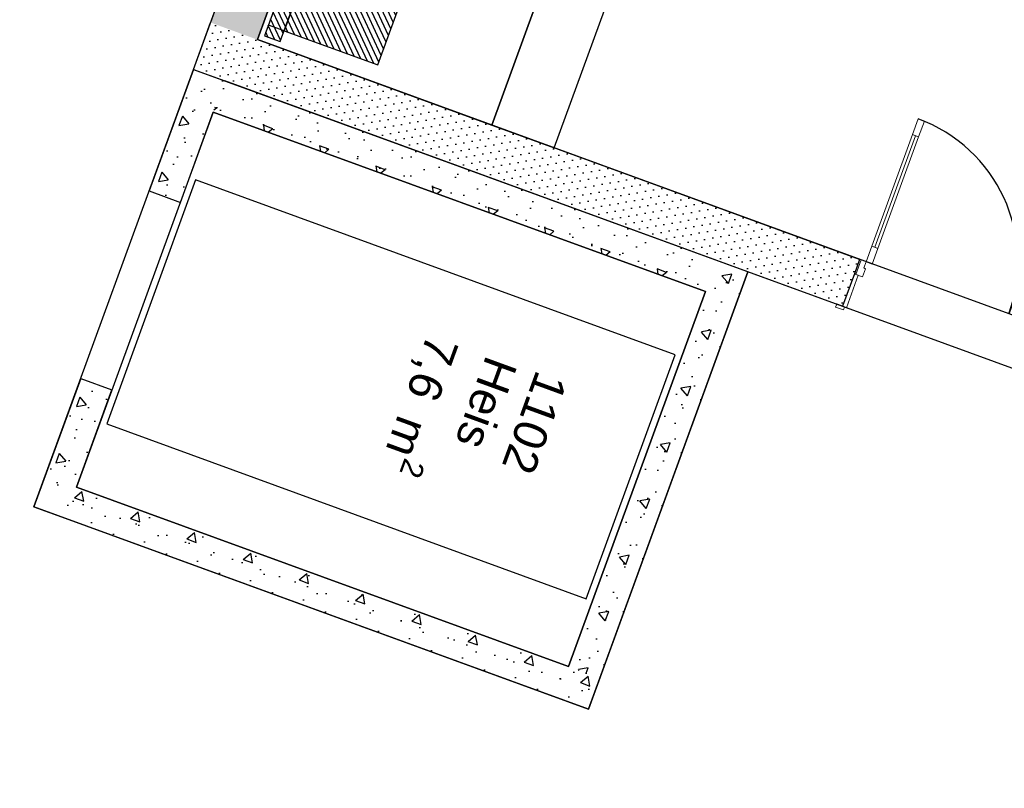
# Model space of a CAD drawing. Header units: millimetres. Extents: x 112481703 to 112587609, y 1264638581 to 1264713694.
# Tile 90 of 174: x 112538028 to 112543949, y 1264676295 to 1264680916. Entities that reach past the tile are written whole.
import ezdxf
from ezdxf.enums import TextEntityAlignment as Align

# ---------------------------------------------------------------- set-up
doc = ezdxf.new("R2010")
doc.units = ezdxf.units.MM
doc.header["$LTSCALE"] = 0.5
doc.header["$MEASUREMENT"] = 0
doc.linetypes.add('PLINE', pattern=[0])
for name, color, linetype in [('231- Bærende yttervegger (Skravur)(Nye konstruksjoner)', 7, 'Continuous'), ('231- Bærende yttervegger(Nye konstruksjoner)', 7, 'Continuous'), ('242- Ikke-bærende innervegger (Skravur)(Nye konstruksjoner)', 7, 'Continuous'), ('242- Ikke-bærende innervegger(Nye konstruksjoner)', 7, 'Continuous'), ('244- Vinduer_ dører_ foldevegger(Nye konstruksjoner)', 7, 'Continuous'), ('253- Oppforet gulv_ påstøp(Nye konstruksjoner)', 7, 'Continuous'), ('28-- Trapper_ balkonger mv(Nye konstruksjoner)', 7, 'Continuous'), ('621- Heiser(Nye konstruksjoner)', 7, 'Continuous'), ('862- M___BTA(Nye konstruksjoner)', 7, 'Continuous'), ('862- M___BTA(Polylinje)(Nye konstruksjoner)', 7, 'Continuous'), ('862- M___Nettoareal (1-100)(Nye konstruksjoner)', 7, 'Continuous'), ('862- M___Nettoareal(Nye konstruksjoner)', 7, 'Continuous'), ('862- M___Nettoareal(Polylinje)(Nye konstruksjoner)', 7, 'Continuous')]:
    doc.layers.add(name, color=color, linetype=linetype)
doc.layers.add('234- Vinduer_ dører_ porter(Nye konstruksjoner)', color=7, linetype='Continuous', lineweight=0)
doc.styles.add('GENERATED_STYLE_1', font='arial.ttf')
pattern_1 = [(249.956, (112557650, 1264717795), (-81.357, 29.68231), [0, -50]), (249.956, (112557682.11, 1264717756.67), (-81.357, 29.68231), [0, -50])]
pattern_2 = [(249.956, (112557650, 1264717795), (-585.77, 213.713), [60, -300]), (249.956, (112557881.2, 1264717519.05), (-585.77, 213.713), [60, -300]), (309.956, (112557650, 1264717795), (477.966, 400.436), [60, -300]), (309.956, (112557526.6, 1264717456.8), (477.966, 400.436), [60, -300]), (9.956, (112557629.44, 1264717738.63), (-107.805, 614.148), [60, -300]), (9.956, (112557506.05, 1264717400.44), (-107.805, 614.148), [60, -300]), (249.956, (112557706.37, 1264717774.44), (-112.73156, 41.12902), [0, -120, 0, -180]), (294.956, (112557685.8, 1264717718.07), (108.79586, 50.63064), [0, -90, 0, -150])]
pattern_3 = [(339.956, (112557650, 1264717795), (213.713, 585.77), [60, -300]), (339.956, (112557925.95, 1264718026.2), (213.713, 585.77), [60, -300]), (39.956, (112557650, 1264717795), (-400.436, 477.966), [60, -300]), (39.956, (112557988.2, 1264717671.6), (-400.436, 477.966), [60, -300]), (99.956, (112557706.37, 1264717774.44), (614.148, 107.805), [60, -300]), (99.956, (112558044.56, 1264717651.05), (614.148, 107.805), [60, -300]), (339.956, (112557670.56, 1264717851.37), (41.12902, 112.73156), [0, -120, 0, -180]), (24.956, (112557726.93, 1264717830.8), (-50.63064, 108.79586), [0, -90, 0, -150])]
pattern_4 = [(69.956, (112557650, 1264717795), (-585.77, 213.713), [60, -300]), (69.956, (112557418.8, 1264718070.95), (-585.77, 213.713), [60, -300]), (129.956, (112557650, 1264717795), (477.966, 400.436), [60, -300]), (129.956, (112557773.4, 1264718133.2), (477.966, 400.436), [60, -300]), (189.956, (112557670.56, 1264717851.37), (-107.805, 614.148), [60, -300]), (189.956, (112557793.95, 1264718189.56), (-107.805, 614.148), [60, -300]), (69.956, (112557593.63, 1264717815.56), (-112.73156, 41.12902), [0, -120, 0, -180]), (114.956, (112557614.2, 1264717871.93), (108.79586, 50.63064), [0, -90, 0, -150])]
pattern_5 = [(294.95599, (112557650, 1264717795), (27.198964, 12.65766), [])]

# ---------------------------------------------------------------- blocks, each defined once
blk = doc.blocks.new('BTA - Bruttoareal__3', base_point=(112505479.7, 1264674637.5))
at = {"layer": '862- M___BTA(Polylinje)(Nye konstruksjoner)', "flags": 128}
blk.add_lwpolyline([(112513988.2, 1264696474.8), (112510903.5, 1264688020), (112512594.5, 1264687403.1), (112506356.6, 1264670305.4), (112529090.8, 1264662011.1), (112533992, 1264675444.9), (112543578.8, 1264671947.2), (112544421.7, 1264674257.3), (112545814.1, 1264674952.1), (112545922.2, 1264674912.7), (112546470.6, 1264676415.8), (112545164.8, 1264676892.2), (112545751.2, 1264678499.5), (112539457, 1264680795.9), (112541239.3, 1264685680.9), (112522356.7, 1264692570.1), (112522630.9, 1264693321.6)], close=True, dxfattribs=at)
blk = doc.blocks.new('Heis_1102_13', base_point=(112540115.7, 1264678678))
at = {"layer": '862- M___Nettoareal(Polylinje)(Nye konstruksjoner)', "linetype": 'PLINE', "flags": 128}
blk.add_lwpolyline([(112538369.1, 1264678105.8), (112541328.3, 1264677026.2), (112542150.9, 1264679280.8), (112539191.7, 1264680360.5)], close=True, dxfattribs=at)
blk = doc.blocks.new('Inngang_ Hall_1101_27', base_point=(112538277.3, 1264675949.5))
at = {"layer": '862- M___Nettoareal(Polylinje)(Nye konstruksjoner)', "linetype": 'PLINE', "flags": 128}
blk.add_lwpolyline([(112534000.8, 1264675761), (112543681.7, 1264672229), (112544421.7, 1264674257.3), (112545814.1, 1264674952.1), (112545922.2, 1264674912.7), (112546470.6, 1264676415.8), (112545357.3, 1264676821.9), (112545164.8, 1264676892.2), (112545648.4, 1264678217.7), (112542407.3, 1264679400.2), (112541447.7, 1264676769.8), (112538112.7, 1264677986.5), (112539072.4, 1264680616.9), (112540854.6, 1264685501.9), (112537942.4, 1264686564.4)], close=True, dxfattribs=at)
blk = doc.blocks.new('Dør tofløyet[54]', base_point=(112557650, 1264717795))
at = {"layer": '234- Vinduer_ dører_ porter(Nye konstruksjoner)', "linetype": 'PLINE'}
for p, q in [((112543430.3, 1264680319.2), (112543396, 1264680225.3)), ((112543467.9, 1264680305.5), (112543430.3, 1264680319.2)), ((112543433.6, 1264680211.6), (112543467.9, 1264680305.5)), ((112543414.8, 1264680218.4), (112543170.1, 1264679547.7)), ((112543396, 1264680225.3), (112543433.6, 1264680211.6)), ((112545075.7, 1264679612.5), (112545110, 1264679706.4)), ((112545110, 1264679706.4), (112545147.6, 1264679692.7)), ((112545147.6, 1264679692.7), (112545113.3, 1264679598.8)), ((112545094.5, 1264679605.6), (112544849.8, 1264678934.9)), ((112545113.3, 1264679598.8), (112545075.7, 1264679612.5)), ((112543151.3, 1264679554.5), (112543117, 1264679460.6)), ((112543188.9, 1264679540.8), (112543151.3, 1264679554.5)), ((112543154.6, 1264679446.9), (112543188.9, 1264679540.8)), ((112543078.5, 1264679474.6), (112543047, 1264679388.2)), ((112543087.9, 1264679471.2), (112543056.4, 1264679384.8)), ((112543087.9, 1264679471.2), (112543078.5, 1264679474.6)), ((112543117, 1264679460.6), (112543087.9, 1264679471.2)), ((112543103.3, 1264679423), (112543117, 1264679460.6)), ((112543117, 1264679460.6), (112543154.6, 1264679446.9)), ((112542975.7, 1264679192.8), (112543047, 1264679388.2)), ((112543047, 1264679388.2), (112543070.5, 1264679379.6)), ((112543056.4, 1264679384.8), (112543047, 1264679388.2)), ((112543056.4, 1264679384.8), (112543096.8, 1264679370.1)), ((112543096.8, 1264679370.1), (112543114.6, 1264679418.9)), ((112543114.6, 1264679418.9), (112543103.3, 1264679423)), ((112543070.5, 1264679379.6), (112542999.2, 1264679184.2)), ((112542934.4, 1264679187.6), (112542940.9, 1264679205.5)), ((112542981.4, 1264679170.5), (112542934.4, 1264679187.6)), ((112542940.9, 1264679205.5), (112542987.9, 1264679188.4)), ((112542999.2, 1264679184.2), (112542975.7, 1264679192.8)), ((112542987.9, 1264679188.4), (112542981.4, 1264679170.5)), ((112544796.7, 1264678847.8), (112544831, 1264678941.7)), ((112544831, 1264678941.7), (112544868.6, 1264678928)), ((112544868.6, 1264678928), (112544834.3, 1264678834.1)), ((112544809.3, 1264678800.6), (112544791.5, 1264678751.7)), ((112544834.3, 1264678834.1), (112544796.7, 1264678847.8)), ((112544820.6, 1264678796.5), (112544809.3, 1264678800.6)), ((112544834.3, 1264678834.1), (112544820.6, 1264678796.5)), ((112544831.9, 1264678737), (112544863.4, 1264678823.4)), ((112544863.4, 1264678823.4), (112544834.3, 1264678834.1)), ((112544872.8, 1264678820), (112544841.3, 1264678733.6)), ((112544863.4, 1264678823.4), (112544872.8, 1264678820)), ((112544746.5, 1264678546.7), (112544817.8, 1264678742.1)), ((112544841.3, 1264678733.6), (112544770, 1264678538.2)), ((112544791.5, 1264678751.7), (112544831.9, 1264678737)), ((112544817.8, 1264678742.1), (112544841.3, 1264678733.6)), ((112544831.9, 1264678737), (112544841.3, 1264678733.6)), ((112544770, 1264678538.2), (112544746.5, 1264678546.7)), ((112544751.3, 1264678524.8), (112544757.8, 1264678542.6)), ((112544798.2, 1264678507.6), (112544751.3, 1264678524.8)), ((112544757.8, 1264678542.6), (112544804.8, 1264678525.5)), ((112544804.8, 1264678525.5), (112544798.2, 1264678507.6))]:
    blk.add_line(p, q, dxfattribs=at)
at = {"layer": '234- Vinduer_ dører_ porter(Nye konstruksjoner)', "linetype": 'PLINE', "flags": 128}
for points in [[(112543396, 1264680225.3), (112543151.3, 1264679554.5), (112543170.1, 1264679547.7), (112543414.8, 1264680218.4)], [(112543414.8, 1264680218.4), (112543170.1, 1264679547.7), (112543188.9, 1264679540.8), (112543433.6, 1264680211.6)], [(112545094.5, 1264679605.6), (112544849.8, 1264678934.9), (112544831, 1264678941.7), (112545075.7, 1264679612.5)], [(112545113.3, 1264679598.8), (112544868.6, 1264678928), (112544849.8, 1264678934.9), (112545094.5, 1264679605.6)]]:
    blk.add_lwpolyline(points, close=True, dxfattribs=at)
at = {"layer": '244- Vinduer_ dører_ foldevegger(Nye konstruksjoner)', "linetype": 'PLINE'}
for p, q in [((112543078.5, 1264679474.6), (112543047, 1264679388.2)), ((112543078.5, 1264679474.6), (112543047, 1264679388.2)), ((112543047, 1264679388.2), (112542975.7, 1264679192.8)), ((112543047, 1264679388.2), (112542975.7, 1264679192.8)), ((112542975.7, 1264679192.8), (112542940.9, 1264679205.5)), ((112542975.7, 1264679192.8), (112542940.9, 1264679205.5)), ((112544872.8, 1264678820), (112544841.3, 1264678733.6)), ((112544872.8, 1264678820), (112544841.3, 1264678733.6)), ((112544841.3, 1264678733.6), (112544770, 1264678538.2)), ((112544841.3, 1264678733.6), (112544770, 1264678538.2)), ((112544770, 1264678538.2), (112544804.8, 1264678525.5)), ((112544770, 1264678538.2), (112544804.8, 1264678525.5))]:
    blk.add_line(p, q, dxfattribs=at)
for centre, start, end in [((112543117, 1264679460.6), 339.95599, 69.95599), ((112544834.3, 1264678834.1), 69.95599, 159.95599)]:
    blk.add_arc(centre, 914, start, end, dxfattribs=at)
blk = doc.blocks.new('Simple Door Opening[58]', base_point=(112557650, 1264717795))
at = {"layer": '244- Vinduer_ dører_ foldevegger(Nye konstruksjoner)', "linetype": 'PLINE'}
for p, q in [((112538805.7, 1264679886), (112538993.6, 1264679817.5)), ((112538394.4, 1264678758.7), (112538582.3, 1264678690.2))]:
    blk.add_line(p, q, dxfattribs=at)
blk = doc.blocks.new('Heis[46]', base_point=(112539102.2, 1264680552.8))
at = {"layer": '621- Heiser(Nye konstruksjoner)', "linetype": 'PLINE', "flags": 128}
blk.add_lwpolyline([(112539085.3, 1264679952.2), (112538550.6, 1264678486.7), (112541434.7, 1264677434.5), (112541969.4, 1264678900)], close=True, dxfattribs=at)
blk = doc.blocks.new('X1_Escape_Ladder[47]', base_point=(112539546.2, 1264680801))
at = {"layer": '28-- Trapper_ balkonger mv(Nye konstruksjoner)', "linetype": 'Continuous'}
h = blk.add_hatch(dxfattribs=at)
h.set_pattern_fill('Skrålinjer_1', color=256, style=0, pattern_type=2)
h.set_pattern_definition(pattern_5)
h.paths.add_polyline_path([(112539593.2, 1264680783.9), (112539874.2, 1264681554.2), (112539780.3, 1264681588.5), (112539499.2, 1264680818.1)])
h = blk.add_hatch(dxfattribs=at)
h.set_pattern_fill('Skrålinjer_1', color=256, style=0, pattern_type=2)
h.set_pattern_definition(pattern_5)
h.paths.add_polyline_path([(112540180.8, 1264680644), (112540413.9, 1264681282.8), (112539850.2, 1264681488.4), (112539617.2, 1264680849.6)])
at = {"layer": '28-- Trapper_ balkonger mv(Nye konstruksjoner)', "linetype": 'PLINE'}
for p, q in [((112539850.2, 1264681488.4), (112539756.3, 1264681522.7)), ((112539617.2, 1264680849.6), (112539523.2, 1264680883.9))]:
    blk.add_line(p, q, dxfattribs=at)
at = {"layer": '28-- Trapper_ balkonger mv(Nye konstruksjoner)', "linetype": 'PLINE', "flags": 128}
for points in [[(112539593.2, 1264680783.9), (112539874.2, 1264681554.2), (112539780.3, 1264681588.5), (112539499.2, 1264680818.1)], [(112540180.8, 1264680644), (112540413.9, 1264681282.8), (112539850.2, 1264681488.4), (112539617.2, 1264680849.6)]]:
    blk.add_lwpolyline(points, close=True, dxfattribs=at)
blk = doc.blocks.new('Label_22', base_point=(112540787.2, 1264678515.9))
at = {"layer": '862- M___Nettoareal (1-100)(Nye konstruksjoner)', "char_height": 200, "attachment_point": 1, "rotation": 249.95599, "style": 'GENERATED_STYLE_1'}
for s, insert in [('\\A1;{\\pql;\\pt0,241000;\\fArial|b0|i0|c0|p0;\\W1.000000;7,6\\fArial|b0|i0|c0|p0;\\W1.000000;\\A1{\\H.66x;\\S^  ;}\\fArial|b0|i0|c0|p0;\\W1.000000; m\\fArial|b0|i0|c0|p0;\\W1.000000;\\A1{\\H.66x;\\S2^  ;}\\fArial|b0|i0|c0|p0;\\W1.000000;\\fArial|b0|i0|c0|p0;\\W1.000000;\\fArial|b0|i0|c0|p0;\\W1.000000;\\fArial|b0|i0|c0|p0;\\W1.000000;\\fArial|b0|i0|c0|p0;\\W1.000000;\\fArial|b0|i0|c0|p0;\\W1.000000;\\fArial|b0|i0|c0|p0;\\W1.000000;\\A1{\\H.66x;\\S^  ;}\\fArial|b0|i0|c0|p0;\\W1.000000;\\fArial|b0|i0|c0|p0;\\W1.000000;\\A1{\\H.66x;\\S^  ;}\\fArial|b0|i0|c0|p0;\\W1.000000;\\fArial|b0|i0|c0|p0;\\W1.000000;\\fArial|b0|i0|c0|p0;\\W1.000000;\\fArial|b0|i0|c0|p0;\\W1.000000;\\fArial|b0|i0|c0|p0;\\W1.000000;\\fArial|b0|i0|c0|p0;\\W1.000000;\\fArial|b0|i0|c0|p0;\\W1.000000;\\A1{\\H.66x;\\S^  ;}\\fArial|b0|i0|c0|p0;\\W1.000000;\\fArial|b0|i0|c0|p0;\\W1.000000;\\A1{\\H.66x;\\S^  ;}\\fArial|b0|i0|c0|p0;\\W1.000000;\\fArial|b0|i0|c0|p0;\\W1.000000;\\fArial|b0|i0|c0|p0;\\W1.000000;\\fArial|b0|i0|c0|p0;\\W1.000000;\\fArial|b0|i0|c0|p0;\\W1.000000;\\fArial|b0|i0|c0|p0;\\W1.000000;\\fArial|b0|i0|c0|p0;\\W1.000000;\\A1{\\H.66x;\\S^  ;}\\fArial|b0|i0|c0|p0;\\W1.000000;\\fArial|b0|i0|c0|p0;\\W1.000000;\\A1{\\H.66x;\\S^  ;}\\fArial|b0|i0|c0|p0;\\W1.000000;\\fArial|b0|i0|c0|p0;\\W1.000000;\\fArial|b0|i0|c0|p0;\\W1.000000;\\fArial|b0|i0|c0|p0;\\W1.000000;\\fArial|b0|i0|c0|p0;\\W1.000000;\\fArial|b0|i0|c0|p0;\\W1.000000;\\fArial|b0|i0|c0|p0;\\W1.000000;\\A1{\\H.66x;\\S^  ;}\\fArial|b0|i0|c0|p0;\\W1.000000;\\fArial|b0|i0|c0|p0;\\W1.000000;\\A1{\\H.66x;\\S^  ;}\\fArial|b0|i0|c0|p0;\\W1.000000;\\fArial|b0|i0|c0|p0;\\W1.000000;\\fArial|b0|i0|c0|p0;\\W1.000000;\\fArial|b0|i0|c0|p0;\\W1.000000;\\fArial|b0|i0|c0|p0;\\W1.000000;\\fArial|b0|i0|c0|p0;\\W1.000000;\\fArial|b0|i0|c0|p0;\\W1.000000;\\fArial|b0|i0|c0|p0;\\W1.000000;}', (112540725.3, 1264678946.5)), ('\\A1;{\\pql;\\pt0,241000;\\fArial|b0|i0|c0|p0;\\W1.000000;Heis\\fArial|b0|i0|c0|p0;\\W1.000000;\\A1{\\H.66x;\\S^  ;}\\fArial|b0|i0|c0|p0;\\W1.000000;\\fArial|b0|i0|c0|p0;\\W1.000000;\\A1{\\H.66x;\\S^  ;}\\fArial|b0|i0|c0|p0;\\W1.000000;\\fArial|b0|i0|c0|p0;\\W1.000000;\\fArial|b0|i0|c0|p0;\\W1.000000;\\fArial|b0|i0|c0|p0;\\W1.000000;\\fArial|b0|i0|c0|p0;\\W1.000000;\\fArial|b0|i0|c0|p0;\\W1.000000;\\fArial|b0|i0|c0|p0;\\W1.000000;\\A1{\\H.66x;\\S^  ;}\\fArial|b0|i0|c0|p0;\\W1.000000;\\fArial|b0|i0|c0|p0;\\W1.000000;\\A1{\\H.66x;\\S^  ;}\\fArial|b0|i0|c0|p0;\\W1.000000;\\fArial|b0|i0|c0|p0;\\W1.000000;\\fArial|b0|i0|c0|p0;\\W1.000000;\\fArial|b0|i0|c0|p0;\\W1.000000;\\fArial|b0|i0|c0|p0;\\W1.000000;\\fArial|b0|i0|c0|p0;\\W1.000000;\\fArial|b0|i0|c0|p0;\\W1.000000;\\A1{\\H.66x;\\S^  ;}\\fArial|b0|i0|c0|p0;\\W1.000000;\\fArial|b0|i0|c0|p0;\\W1.000000;\\A1{\\H.66x;\\S^  ;}\\fArial|b0|i0|c0|p0;\\W1.000000;\\fArial|b0|i0|c0|p0;\\W1.000000;\\fArial|b0|i0|c0|p0;\\W1.000000;\\fArial|b0|i0|c0|p0;\\W1.000000;\\fArial|b0|i0|c0|p0;\\W1.000000;\\fArial|b0|i0|c0|p0;\\W1.000000;\\fArial|b0|i0|c0|p0;\\W1.000000;\\A1{\\H.66x;\\S^  ;}\\fArial|b0|i0|c0|p0;\\W1.000000;\\fArial|b0|i0|c0|p0;\\W1.000000;\\A1{\\H.66x;\\S^  ;}\\fArial|b0|i0|c0|p0;\\W1.000000;\\fArial|b0|i0|c0|p0;\\W1.000000;\\fArial|b0|i0|c0|p0;\\W1.000000;\\fArial|b0|i0|c0|p0;\\W1.000000;\\fArial|b0|i0|c0|p0;\\W1.000000;\\fArial|b0|i0|c0|p0;\\W1.000000;\\fArial|b0|i0|c0|p0;\\W1.000000;\\A1{\\H.66x;\\S^  ;}\\fArial|b0|i0|c0|p0;\\W1.000000;\\fArial|b0|i0|c0|p0;\\W1.000000;\\A1{\\H.66x;\\S^  ;}\\fArial|b0|i0|c0|p0;\\W1.000000;\\fArial|b0|i0|c0|p0;\\W1.000000;\\fArial|b0|i0|c0|p0;\\W1.000000;\\fArial|b0|i0|c0|p0;\\W1.000000;\\fArial|b0|i0|c0|p0;\\W1.000000;\\fArial|b0|i0|c0|p0;\\W1.000000;\\fArial|b0|i0|c0|p0;\\W1.000000;\\fArial|b0|i0|c0|p0;\\W1.000000;}', (112541023.3, 1264678837.8)), ('\\A1;{\\pql;\\pt0,241000;\\fArial|b0|i0|c0|p0;\\W1.000000;1102\\fArial|b0|i0|c0|p0;\\W1.000000;\\A1{\\H.66x;\\S^  ;}\\fArial|b0|i0|c0|p0;\\W1.000000;\\fArial|b0|i0|c0|p0;\\W1.000000;\\A1{\\H.66x;\\S^  ;}\\fArial|b0|i0|c0|p0;\\W1.000000;\\fArial|b0|i0|c0|p0;\\W1.000000;\\fArial|b0|i0|c0|p0;\\W1.000000;\\fArial|b0|i0|c0|p0;\\W1.000000;\\fArial|b0|i0|c0|p0;\\W1.000000;\\fArial|b0|i0|c0|p0;\\W1.000000;\\fArial|b0|i0|c0|p0;\\W1.000000;\\A1{\\H.66x;\\S^  ;}\\fArial|b0|i0|c0|p0;\\W1.000000;\\fArial|b0|i0|c0|p0;\\W1.000000;\\A1{\\H.66x;\\S^  ;}\\fArial|b0|i0|c0|p0;\\W1.000000;\\fArial|b0|i0|c0|p0;\\W1.000000;\\fArial|b0|i0|c0|p0;\\W1.000000;\\fArial|b0|i0|c0|p0;\\W1.000000;\\fArial|b0|i0|c0|p0;\\W1.000000;\\fArial|b0|i0|c0|p0;\\W1.000000;\\fArial|b0|i0|c0|p0;\\W1.000000;\\A1{\\H.66x;\\S^  ;}\\fArial|b0|i0|c0|p0;\\W1.000000;\\fArial|b0|i0|c0|p0;\\W1.000000;\\A1{\\H.66x;\\S^  ;}\\fArial|b0|i0|c0|p0;\\W1.000000;\\fArial|b0|i0|c0|p0;\\W1.000000;\\fArial|b0|i0|c0|p0;\\W1.000000;\\fArial|b0|i0|c0|p0;\\W1.000000;\\fArial|b0|i0|c0|p0;\\W1.000000;\\fArial|b0|i0|c0|p0;\\W1.000000;\\fArial|b0|i0|c0|p0;\\W1.000000;\\A1{\\H.66x;\\S^  ;}\\fArial|b0|i0|c0|p0;\\W1.000000;\\fArial|b0|i0|c0|p0;\\W1.000000;\\A1{\\H.66x;\\S^  ;}\\fArial|b0|i0|c0|p0;\\W1.000000;\\fArial|b0|i0|c0|p0;\\W1.000000;\\fArial|b0|i0|c0|p0;\\W1.000000;\\fArial|b0|i0|c0|p0;\\W1.000000;\\fArial|b0|i0|c0|p0;\\W1.000000;\\fArial|b0|i0|c0|p0;\\W1.000000;\\fArial|b0|i0|c0|p0;\\W1.000000;\\A1{\\H.66x;\\S^  ;}\\fArial|b0|i0|c0|p0;\\W1.000000;\\fArial|b0|i0|c0|p0;\\W1.000000;\\A1{\\H.66x;\\S^  ;}\\fArial|b0|i0|c0|p0;\\W1.000000;\\fArial|b0|i0|c0|p0;\\W1.000000;\\fArial|b0|i0|c0|p0;\\W1.000000;\\fArial|b0|i0|c0|p0;\\W1.000000;\\fArial|b0|i0|c0|p0;\\W1.000000;\\fArial|b0|i0|c0|p0;\\W1.000000;\\fArial|b0|i0|c0|p0;\\W1.000000;\\fArial|b0|i0|c0|p0;\\W1.000000;}', (112541325.4, 1264678748.9))]:
    blk.add_mtext(s, dxfattribs=dict(at, insert=insert))
at = {"layer": '862- M___Nettoareal (1-100)(Nye konstruksjoner)', "style": 'GENERATED_STYLE_1'}
for tag, p in [('DUMMY_108', (112540777.8, 1264678948.7)), ('DUMMY_107', (112541073.1, 1264678840.9)), ('DUMMY_106', (112541368.3, 1264678733.2))]:
    blk.add_attdef(tag, text='', height=200, rotation=249.95599, dxfattribs=at).set_placement(p, align=Align.TOP_LEFT)

msp = doc.modelspace()

# ---------------------------------------------------------------- hatches: boundary and pattern name
at = {"layer": '231- Bærende yttervegger (Skravur)(Nye konstruksjoner)', "linetype": 'Continuous'}
h = msp.add_hatch(dxfattribs=at)
h.set_pattern_fill('Prikker_tett', color=256, style=0, pattern_type=2)
h.set_pattern_definition(pattern_1)
h.paths.add_polyline_path([(112540854.6, 1264685501.9), (112539175.2, 1264680898.7), (112539457, 1264680795.9), (112541136.4, 1264685399.1)])
h = msp.add_hatch(dxfattribs=at)
h.set_pattern_fill('Prikker_tett', color=256, style=0, pattern_type=2)
h.set_pattern_definition(pattern_1)
h.paths.add_polyline_path([(112539457, 1264680795.9), (112539175.2, 1264680898.7), (112539072.4, 1264680616.9)])
h = msp.add_hatch(dxfattribs=at)
h.set_pattern_fill('Prikker_tett', color=256, style=0, pattern_type=2)
h.set_pattern_definition(pattern_1)
h.paths.add_polyline_path([(112539354.2, 1264680514.1), (112539457, 1264680795.9), (112539072.4, 1264680616.9)])
h = msp.add_hatch(dxfattribs=at)
h.set_pattern_fill('Prikker_tett', color=256, style=0, pattern_type=2)
h.set_pattern_definition(pattern_1)
h.paths.add_polyline_path([(112543078.5, 1264679474.6), (112539457, 1264680795.9), (112539354.2, 1264680514.1), (112542975.7, 1264679192.8)])
at = {"layer": '242- Ikke-bærende innervegger (Skravur)(Nye konstruksjoner)', "linetype": 'Continuous'}
h = msp.add_hatch(dxfattribs=at)
h.set_pattern_fill('Betong_strukturell', color=256, style=0, pattern_type=2)
h.set_pattern_definition(pattern_2)
h.paths.add_polyline_path([(112539191.7, 1264680360.5), (112539072.4, 1264680616.9), (112539003.8, 1264680429)])
h = msp.add_hatch(dxfattribs=at)
h.set_pattern_fill('Betong_strukturell', color=256, style=0, pattern_type=2)
h.set_pattern_definition(pattern_2)
h.paths.add_polyline_path([(112539260.2, 1264680548.4), (112539072.4, 1264680616.9), (112539191.7, 1264680360.5)])
h = msp.add_hatch(dxfattribs=at)
h.set_pattern_fill('Betong_strukturell', color=256, style=0, pattern_type=2)
h.set_pattern_definition([(159.956, (112557650, 1264717795), (213.713, 585.77), [60, -300]), (159.956, (112557374.05, 1264717563.8), (213.713, 585.77), [60, -300]), (219.956, (112557650, 1264717795), (-400.436, 477.966), [60, -300]), (219.956, (112557311.8, 1264717918.4), (-400.436, 477.966), [60, -300]), (279.956, (112557593.63, 1264717815.56), (614.148, 107.805), [60, -300]), (279.956, (112557255.44, 1264717938.95), (614.148, 107.805), [60, -300]), (159.956, (112557629.44, 1264717738.63), (41.12902, 112.73156), [0, -120, 0, -180]), (204.956, (112557573.07, 1264717759.2), (-50.63064, 108.79586), [0, -90, 0, -150])])
h.paths.add_polyline_path([(112539191.7, 1264680360.5), (112542150.9, 1264679280.8), (112542219.4, 1264679468.7), (112539260.2, 1264680548.4)])
h = msp.add_hatch(dxfattribs=at)
h.set_pattern_fill('Betong_strukturell', color=256, style=0, pattern_type=2)
h.set_pattern_definition(pattern_2)
h.paths.add_polyline_path([(112539191.7, 1264680360.5), (112539003.8, 1264680429), (112538805.7, 1264679886), (112538993.6, 1264679817.5)])
h = msp.add_hatch(dxfattribs=at)
h.set_pattern_fill('Betong_strukturell', color=256, style=0, pattern_type=2)
h.set_pattern_definition(pattern_4)
h.paths.add_polyline_path([(112542150.9, 1264679280.8), (112542407.3, 1264679400.2), (112542219.4, 1264679468.7)])
h = msp.add_hatch(dxfattribs=at)
h.set_pattern_fill('Betong_strukturell', color=256, style=0, pattern_type=2)
h.set_pattern_definition(pattern_4)
h.paths.add_polyline_path([(112542338.8, 1264679212.3), (112542407.3, 1264679400.2), (112542150.9, 1264679280.8)])
h = msp.add_hatch(dxfattribs=at)
h.set_pattern_fill('Betong_strukturell', color=256, style=0, pattern_type=2)
h.set_pattern_definition(pattern_4)
h.paths.add_polyline_path([(112542150.9, 1264679280.8), (112541328.3, 1264677026.2), (112541516.2, 1264676957.7), (112542338.8, 1264679212.3)])
h = msp.add_hatch(dxfattribs=at)
h.set_pattern_fill('Betong_strukturell', color=256, style=0, pattern_type=2)
h.set_pattern_definition(pattern_2)
h.paths.add_polyline_path([(112538582.3, 1264678690.2), (112538394.4, 1264678758.7), (112538181.2, 1264678174.4), (112538369.1, 1264678105.8)])
h = msp.add_hatch(dxfattribs=at)
h.set_pattern_fill('Betong_strukturell', color=256, style=0, pattern_type=2)
h.set_pattern_definition(pattern_2)
h.paths.add_polyline_path([(112538181.2, 1264678174.4), (112538112.7, 1264677986.5), (112538369.1, 1264678105.8)])
h = msp.add_hatch(dxfattribs=at)
h.set_pattern_fill('Betong_strukturell', color=256, style=0, pattern_type=2)
h.set_pattern_definition(pattern_2)
h.paths.add_polyline_path([(112538369.1, 1264678105.8), (112538112.7, 1264677986.5), (112538300.6, 1264677918)])
h = msp.add_hatch(dxfattribs=at)
h.set_pattern_fill('Betong_strukturell', color=256, style=0, pattern_type=2)
h.set_pattern_definition(pattern_3)
h.paths.add_polyline_path([(112541328.3, 1264677026.2), (112538369.1, 1264678105.8), (112538300.6, 1264677918), (112541259.8, 1264676838.3)])
h = msp.add_hatch(dxfattribs=at)
h.set_pattern_fill('Betong_strukturell', color=256, style=0, pattern_type=2)
h.set_pattern_definition(pattern_3)
h.paths.add_polyline_path([(112541328.3, 1264677026.2), (112541259.8, 1264676838.3), (112541447.7, 1264676769.8)])
h = msp.add_hatch(dxfattribs=at)
h.set_pattern_fill('Betong_strukturell', color=256, style=0, pattern_type=2)
h.set_pattern_definition(pattern_3)
h.paths.add_polyline_path([(112541328.3, 1264677026.2), (112541447.7, 1264676769.8), (112541516.2, 1264676957.7)])

# ---------------------------------------------------------------- linework, layer by layer
at = {"layer": '231- Bærende yttervegger(Nye konstruksjoner)', "linetype": 'PLINE'}
for p, q in [((112543078.5, 1264679474.6), (112543047, 1264679388.2)), ((112543047, 1264679388.2), (112542975.7, 1264679192.8)), ((112542975.7, 1264679192.8), (112542940.9, 1264679205.5))]:
    msp.add_line(p, q, dxfattribs=at)
at = {"layer": '231- Bærende yttervegger(Nye konstruksjoner)', "linetype": 'PLINE', "flags": 128}
for points in [[(112539457, 1264680795.9), (112541239.3, 1264685680.9)], [(112540854.6, 1264685501.9), (112539175.2, 1264680898.7)], [(112539072.4, 1264680616.9), (112539175.2, 1264680898.7)], [(112543078.5, 1264679474.6), (112539457, 1264680795.9)], [(112539072.4, 1264680616.9), (112542975.7, 1264679192.8)]]:
    msp.add_lwpolyline(points, dxfattribs=at)
at = {"layer": '242- Ikke-bærende innervegger(Nye konstruksjoner)', "linetype": 'PLINE'}
for p, q in [((112538805.7, 1264679886), (112538993.6, 1264679817.5)), ((112538394.4, 1264678758.7), (112538582.3, 1264678690.2))]:
    msp.add_line(p, q, dxfattribs=at)
at = {"layer": '242- Ikke-bærende innervegger(Nye konstruksjoner)', "linetype": 'PLINE', "flags": 128}
for points in [[(112539072.4, 1264680616.9), (112538805.7, 1264679886)], [(112539072.4, 1264680616.9), (112539260.2, 1264680548.4)], [(112542219.4, 1264679468.7), (112539260.2, 1264680548.4)], [(112538993.6, 1264679817.5), (112539191.7, 1264680360.5)], [(112539191.7, 1264680360.5), (112542150.9, 1264679280.8)], [(112542407.3, 1264679400.2), (112542219.4, 1264679468.7)], [(112541516.2, 1264676957.7), (112542407.3, 1264679400.2)], [(112542150.9, 1264679280.8), (112541328.3, 1264677026.2)], [(112538394.4, 1264678758.7), (112538112.7, 1264677986.5)], [(112538369.1, 1264678105.8), (112538582.3, 1264678690.2)], [(112541328.3, 1264677026.2), (112538369.1, 1264678105.8)], [(112538112.7, 1264677986.5), (112538300.6, 1264677918)], [(112538300.6, 1264677918), (112541447.7, 1264676769.8)], [(112541447.7, 1264676769.8), (112541516.2, 1264676957.7)]]:
    msp.add_lwpolyline(points, dxfattribs=at)
at = {"layer": '253- Oppforet gulv_ påstøp(Nye konstruksjoner)', "linetype": 'PLINE', "flags": 128}
for points in [[(112541893.1, 1264681929.6), (112540108.2, 1264682580.8), (112539971.1, 1264682205.1), (112541380.3, 1264681690.9), (112540866.1, 1264680281.8), (112541241.9, 1264680144.7)], [(112539971.1, 1264682205.1), (112539457, 1264680795.9), (112540866.1, 1264680281.8), (112541380.3, 1264681690.9)]]:
    msp.add_lwpolyline(points, close=True, dxfattribs=at)

# ---------------------------------------------------------------- block references
at = {"layer": '244- Vinduer_ dører_ foldevegger(Nye konstruksjoner)', "linetype": 'PLINE'}
for name in ['Dør tofløyet[54]', 'Simple Door Opening[58]']:
    msp.add_blockref(name, (112557650, 1264717795), dxfattribs=at)
at = {"layer": '28-- Trapper_ balkonger mv(Nye konstruksjoner)', "linetype": 'PLINE'}
msp.add_blockref('X1_Escape_Ladder[47]', (112539546.2, 1264680801), dxfattribs=at)
at = {"layer": '621- Heiser(Nye konstruksjoner)', "linetype": 'PLINE'}
msp.add_blockref('Heis[46]', (112539102.2, 1264680552.8), dxfattribs=at)
at = {"layer": '862- M___BTA(Nye konstruksjoner)', "linetype": 'Continuous'}
msp.add_blockref('BTA - Bruttoareal__3', (112505479.7, 1264674637.5), dxfattribs=at)
at = {"layer": '862- M___Nettoareal (1-100)(Nye konstruksjoner)', "linetype": 'PLINE'}
msp.add_blockref('Label_22', (112540787.2, 1264678515.9), dxfattribs=at)
at = {"layer": '862- M___Nettoareal(Nye konstruksjoner)', "linetype": 'Continuous'}
for name, p in [('Inngang_ Hall_1101_27', (112538277.3, 1264675949.5)), ('Heis_1102_13', (112540115.7, 1264678678))]:
    msp.add_blockref(name, p, dxfattribs=at)

doc.saveas('drawing.dxf')
